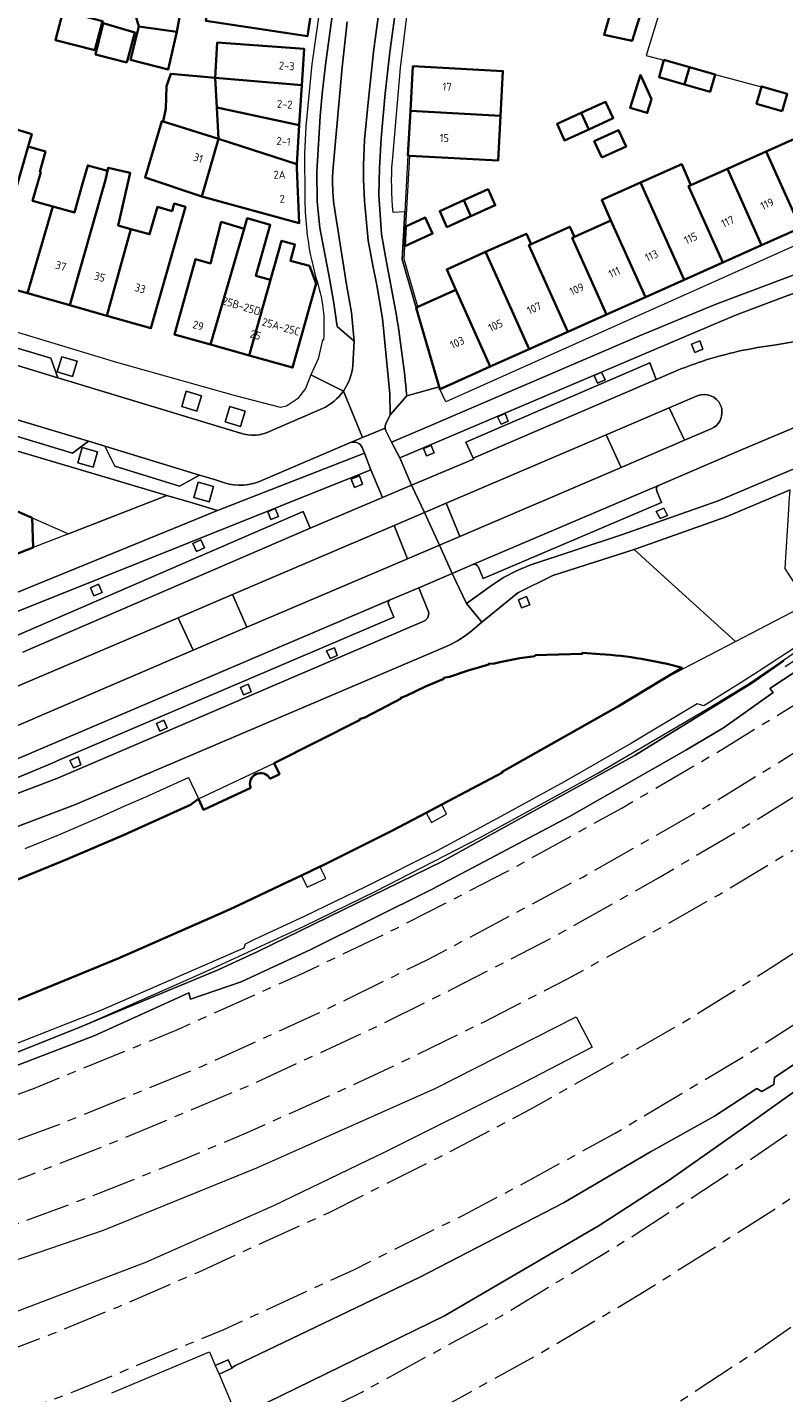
# Model space of a CAD drawing. Extents: x 151587 to 155483, y 462503 to 464608.
# Tile 153 of 236: x 154260 to 154346, y 462889 to 463044. Entities that reach past the tile are written whole.
import ezdxf
from ezdxf.enums import TextEntityAlignment as Align

# ---------------------------------------------------------------- set-up
doc = ezdxf.new("R2010")
doc.units = 0
doc.header["$LTSCALE"] = 0.5
doc.linetypes.add('AM-AS', pattern=[16, 10, -2, 2, -2])
for name, color, linetype, lineweight in [('B-RO-AM-AS_SPOOR-G', 251, 'AM-AS', 18), ('B-RO-GR-BEPLANTING_CULTUUR_BODEMBEDEKKER-GV', 251, 'CONTINUOUS', 18), ('B-RO-GR-GROENVOORZIENING-GV', 251, 'CONTINUOUS', 18), ('B-RO-IE-TERREINAFSCHEIDING_KUNSTMATIG_HEKWERK-G', 251, 'IE-TERREINAFSCHEIDING-KUNSTMATIG', 18), ('B-RO-IE-TERREINAFSCHEIDING_KUNSTMATIG_MUUR-G', 251, 'IE-TERREINAFSCHEIDING-KUNSTMATIG-DICHT', 18), ('B-RO-IE-TERREINAFSCHEIDING_KUNSTMATIG_MUUR-GV', 251, 'CONTINUOUS', 18), ('B-RO-OG-BEBOUWING-GV', 6, 'CONTINUOUS', 35), ('B-RO-OG-BEBOUWING-T18', 1, 'CONTINUOUS', 18), ('B-RO-OG-TERREIN_CULTUURSCHEIDING-GV', 251, 'CONTINUOUS', 18), ('B-RO-VH-VERHARDING_ASFALT-GV', 251, 'CONTINUOUS', 18), ('B-RO-VH-VERHARDING_BETON-GV', 251, 'CONTINUOUS', 18), ('B-RO-VH-VERHARDING_BETONSTRAATSTEEN-GV', 251, 'CONTINUOUS', 18), ('B-RO-VH-VERHARDING_GESLOTEN-GV', 251, 'CONTINUOUS', 18), ('B-RO-VH-VERHARDING_HALFVERHARDING-GV', 251, 'CONTINUOUS', 18), ('B-RO-VH-VERHARDING_STRAATBAKSTEEN-GV', 251, 'CONTINUOUS', 18), ('B-RO-VH-VERHARDING_TEGEL-GV', 251, 'CONTINUOUS', 18)]:
    doc.layers.add(name, color=color, linetype=linetype, lineweight=lineweight)
doc.styles.add('NLCS-ISO-M200-T18', font='NLCS-ISO.ttf', dxfattribs={"height": 0.36})
doc.linetypes.add('IE-TERREINAFSCHEIDING-KUNSTMATIG', pattern='A,4,[82,NLCS.SHX,S=0.75,R=90,X=0,Y=0],4,-2', length=10)
doc.linetypes.add('IE-TERREINAFSCHEIDING-KUNSTMATIG-DICHT', pattern='A,8,-1,[82,NLCS.SHX,S=0.75,R=90,X=0,Y=0],-1', length=10)

msp = doc.modelspace()

# ---------------------------------------------------------------- linework, layer by layer
at = {"layer": 'B-RO-AM-AS_SPOOR-G', "flags": 128}
for points in [[(153855.908, 462876.08), (153918.133, 462879.711), (153965.45, 462882.332), (153999.914, 462884.407), (154083.945, 462889.116), (154106.76, 462890.462), (154119.762, 462891.309), (154127.808, 462891.989), (154136.4, 462892.878), (154145.545, 462893.984), (154156.689, 462895.575), (154167.461, 462897.338), (154182.113, 462900.197), (154194.765, 462903.027), (154209.361, 462906.711), (154220.498, 462909.854), (154230.904, 462913.024), (154236.896, 462914.94), (154244.093, 462917.39), (154251.38, 462919.967), (154261.246, 462923.704), (154277.527, 462930.376), (154291.761, 462936.788), (154302.037, 462941.716), (154314.711, 462948.226), (154327.61, 462955.355), (154338.929, 462961.983), (154349.682, 462968.628), (154360.32, 462975.648), (154372.274, 462984.048), (154382.304, 462991.481), (154393.663, 463000.364), (154405.166, 463009.886), (154414.845, 463018.453), (154423.091, 463026.023), (154434.194, 463036.744), (154439.194, 463041.573)], [(153751.954, 462865.5), (153781.177, 462867.303), (153822.613, 462869.725), (153950.256, 462876.941), (153975.346, 462878.222), (153989.618, 462879.138), (154020.843, 462880.92), (154095.281, 462885.041), (154105.446, 462885.68), (154124.257, 462887.011), (154132.975, 462887.77), (154142.051, 462888.761), (154150.296, 462889.875), (154162.28, 462891.724), (154180.74, 462895.178), (154192.249, 462897.704), (154209.219, 462901.816), (154223.527, 462905.856), (154231.411, 462908.26), (154242.991, 462912.07), (154254.905, 462916.226), (154264.228, 462919.68), (154279.323, 462925.822), (154293.385, 462932.22), (154305.773, 462938.285), (154323.194, 462947.559), (154336.707, 462955.238), (154344.943, 462960.275), (154356.639, 462967.735), (154373.376, 462979.268), (154378.51, 462982.966), (154385.737, 462988.406), (154394.708, 462995.37), (154405.857, 463004.567), (154412.334, 463010.139), (154419.863, 463016.953), (154426.331, 463023.023), (154431.811, 463028.332), (154436.991, 463033.542), (154441.917, 463038.583)], [(153716.997, 462859.519), (153738.614, 462860.866), (153776.674, 462862.984), (153814.044, 462865.234), (153853.82, 462867.429), (154100.125, 462881.465), (154119.305, 462882.631), (154135.791, 462884.012), (154141.486, 462884.589), (154151.886, 462885.921), (154161.483, 462887.378), (154171.085, 462889.091), (154187.249, 462892.206), (154203.208, 462895.869), (154218.972, 462900.096), (154227.333, 462902.496), (154239.724, 462906.438), (154249.374, 462909.691), (154260.194, 462913.688), (154269.244, 462917.192), (154285.709, 462924.097), (154300.095, 462930.761), (154308.554, 462934.951), (154320.155, 462940.937), (154331.746, 462947.457), (154343.028, 462954.155), (154358.006, 462963.511), (154371.138, 462972.354), (154375.793, 462975.66), (154381.614, 462979.914), (154391.716, 462987.582), (154397.214, 462991.93), (154406.703, 462999.798), (154418.807, 463010.335), (154430.938, 463021.467), (154439.298, 463029.701), (154444.782, 463035.437)], [(153680.787, 462853.47), (153746.031, 462857.079), (153778.196, 462858.702), (153801.744, 462860.467), (153821.649, 462861.673), (154057.512, 462874.989), (154114.142, 462878.426), (154133.608, 462879.949), (154151.96, 462881.989), (154160.448, 462883.158), (154171.579, 462884.953), (154184.387, 462887.316), (154193.102, 462889.134), (154200.198, 462890.727), (154209.473, 462892.987), (154216.548, 462894.798), (154223.71, 462896.776), (154237.635, 462900.94), (154243.936, 462902.969), (154250.576, 462905.21), (154255.505, 462906.966), (154268.625, 462911.856), (154278.297, 462915.759), (154285.19, 462918.652), (154295.254, 462923.151), (154303.842, 462927.175), (154311.974, 462931.179), (154317.037, 462933.765), (154321.481, 462936.071), (154332.277, 462941.98), (154338.486, 462945.53), (154349.889, 462952.376), (154359.735, 462958.632), (154370.656, 462965.943), (154376.289, 462969.877), (154386.377, 462977.22), (154395.855, 462984.489), (154401.655, 462989.125), (154408.556, 462994.765), (154414.012, 462999.427), (154424.283, 463008.552), (154430.662, 463014.495), (154436.622, 463020.229), (154442.106, 463025.674), (154443.034, 463026.624), (154448.057, 463031.792)], [(154053.329, 462858.014), (154091.114, 462860.173), (154104.639, 462861.025), (154119.643, 462862.172), (154132.581, 462863.431), (154144.655, 462864.897), (154156.946, 462866.705), (154163.439, 462867.791), (154173.231, 462869.575), (154188.065, 462872.697), (154201.296, 462875.856), (154213.337, 462879.082), (154224.866, 462882.469), (154240.96, 462887.697), (154249.941, 462890.899), (154263.011, 462895.854), (154270.817, 462899.041), (154279.758, 462902.924), (154294.526, 462909.663), (154307.818, 462916.343), (154317.211, 462921.282), (154327.069, 462926.822), (154334.969, 462931.399), (154343.86, 462936.927), (154354.358, 462943.663), (154361.836, 462948.715), (154371.042, 462955.211), (154378.043, 462960.336), (154385.583, 462966.098), (154393.064, 462972.042), (154401.243, 462978.808), (154410.179, 462986.597), (154420.841, 462996.298), (154428.64, 463003.854), (154436.955, 463012.154), (154439.661, 463014.962), (154446.682, 463022.449), (154451.529, 463027.769)], [(154053.585, 462853.521), (154117.693, 462857.181), (154126.673, 462857.776), (154133.318, 462858.32), (154145.831, 462859.571), (154159.748, 462861.355), (154168.524, 462862.712), (154180.802, 462864.901), (154194.741, 462867.719), (154204.076, 462869.902), (154217.635, 462873.38), (154227.196, 462876.141), (154234.429, 462878.349), (154243.419, 462881.303), (154255.278, 462885.486), (154265.783, 462889.44), (154282.559, 462896.409), (154297.323, 462903.189), (154309.557, 462909.284), (154317.448, 462913.453), (154326.855, 462918.616), (154342.846, 462928.176), (154351.707, 462933.846), (154360.348, 462939.553), (154368.86, 462945.521), (154379.64, 462953.509), (154389.661, 462961.432), (154398.402, 462968.615), (154406.17, 462975.325), (154415.126, 462983.41), (154425.173, 462992.984), (154431.387, 462999.214), (154440.779, 463009.088), (154453.635, 463023.219)], [(154054.922, 462830.059), (154090.507, 462832.145), (154106.768, 462833.224), (154118.284, 462834.357), (154133.081, 462836.166), (154143.732, 462837.773), (154149.991, 462838.8), (154165.006, 462841.656), (154175.816, 462843.987), (154187.691, 462846.87), (154195.417, 462848.875), (154206.531, 462852.058), (154219.09, 462855.942), (154230.624, 462859.851), (154241.269, 462863.7), (154256.482, 462869.852), (154267.035, 462874.399), (154281.027, 462880.759), (154298.222, 462889.358), (154313.622, 462897.739), (154329.138, 462907.152), (154342.421, 462915.84), (154353.699, 462923.6), (154366.28, 462932.818), (154376.028, 462940.434), (154384.622, 462947.347), (154397.053, 462958.114), (154407.262, 462967.383), (154421.743, 462981.662), (154430.226, 462990.516), (154436.987, 462997.884), (154452.836, 463015.404), (154453.982, 463016.671)], [(154060.249, 462825.855), (154086.443, 462827.365), (154099.414, 462828.217), (154112.373, 462829.244), (154124.017, 462830.39), (154133.968, 462831.574), (154148.275, 462833.644), (154156.656, 462835.049), (154164.73, 462836.55), (154176.338, 462838.937), (154190.334, 462842.236), (154197.003, 462843.928), (154207.945, 462846.9), (154219.696, 462850.463), (154232.597, 462854.707), (154244.155, 462858.87), (154255.104, 462863.096), (154268.773, 462868.784), (154285.375, 462876.381), (154303.128, 462885.308), (154317.92, 462893.479), (154329.67, 462900.409), (154345.079, 462910.142), (154356.201, 462917.755), (154366.232, 462924.908), (154378.129, 462933.823), (154388.366, 462942.133), (154401.272, 462953.217), (154411.562, 462962.57), (154422.134, 462972.85), (154431.097, 462981.921), (154440.857, 462992.372), (154451.284, 463003.974), (154457.065, 463010.564), (154461.758, 463015.914)], [(154132.314, 462825.453), (154135.734, 462825.757), (154154.808, 462827.103), (154161.411, 462827.762), (154170.405, 462828.744), (154183.422, 462830.635), (154189.416, 462831.659), (154202.786, 462834.265), (154212.94, 462836.593), (154219.317, 462838.204), (154231.237, 462841.476), (154237.898, 462843.48), (154249.584, 462847.315), (154257.752, 462850.259), (154266.985, 462853.838), (154272.674, 462856.148), (154283.426, 462860.794), (154289.838, 462863.777), (154300.112, 462868.806), (154305.305, 462871.518), (154315.872, 462877.242), (154324.678, 462882.386), (154335.407, 462889.105), (154342.542, 462893.809), (154349.213, 462898.401), (154356.416, 462903.596), (154364.372, 462909.636), (154371.124, 462915.041), (154375.944, 462919.008), (154385.328, 462927.041), (154394.475, 462935.494), (154401.241, 462942.134), (154409.361, 462950.447), (154412, 462953.26), (154432.404, 462975.723)]]:
    msp.add_lwpolyline(points, dxfattribs=at)
at = {"layer": 'B-RO-GR-BEPLANTING_CULTUUR_BODEMBEDEKKER-GV', "flags": 128}
for points in [[(154332.948, 463000.594), (154325.831, 462997.55), (154327.54, 462993.852), (154334.693, 462996.923)], [(154285.252, 462975.792), (154283.604, 462979.492), (154277.473, 462976.878), (154279.177, 462973.192)]]:
    msp.add_lwpolyline(points, close=True, dxfattribs=at)
at = {"layer": 'B-RO-GR-GROENVOORZIENING-GV', "flags": 128}
for points in [[(154335.851, 463006.857), (154336.784, 463007.218), (154336.423, 463008.151), (154335.491, 463007.79)], [(154265.526, 463004.132), (154266.047, 463005.854), (154264.324, 463006.376), (154263.803, 463004.653)], [(154324.873, 463003.387), (154325.735, 463003.752), (154325.334, 463004.614), (154324.486, 463004.251)], [(154279.6, 463000.221), (154280.122, 463001.944), (154278.399, 463002.465), (154277.878, 463000.742)], [(154284.513, 462998.502), (154285.034, 463000.224), (154283.311, 463000.746), (154282.79, 462999.023)], [(154314.785, 462999.101), (154314.423, 462999.941), (154313.569, 462999.56), (154313.993, 462998.739)], [(154267.865, 462993.906), (154268.345, 462995.641), (154266.611, 462996.121), (154266.13, 462994.387)], [(154306.054, 462996.355), (154305.204, 462995.981), (154305.556, 462995.167), (154306.414, 462995.513)], [(154280.995, 462989.969), (154281.476, 462991.704), (154279.741, 462992.184), (154279.261, 462990.45)], [(154297.396, 462991.608), (154298.326, 462991.972), (154297.963, 462992.902), (154297.032, 462992.538)], [(154288.456, 462989.203), (154287.595, 462988.852), (154287.958, 462987.967), (154288.816, 462988.319)], [(154332.359, 462989.266), (154331.51, 462988.885), (154331.932, 462988.095), (154332.764, 462988.416)], [(154279.55, 462984.347), (154280.461, 462984.756), (154280.052, 462985.667), (154279.14, 462985.257)], [(154267.964, 462979.331), (154268.875, 462979.74), (154268.466, 462980.651), (154267.554, 462980.242)], [(154316.29, 462977.984), (154317.22, 462978.347), (154316.857, 462979.278), (154315.926, 462978.914)], [(154295.448, 462972.622), (154295.143, 462973.485), (154294.242, 462973.138), (154294.652, 462972.263)], [(154284.867, 462968.154), (154285.716, 462968.493), (154285.387, 462969.366), (154284.538, 462968.971)], [(154276.23, 462964.441), (154275.87, 462965.294), (154275.015, 462964.929), (154275.399, 462964.052)], [(154265.631, 462959.89), (154266.495, 462960.247), (154266.166, 462961.148), (154265.231, 462960.733)]]:
    msp.add_lwpolyline(points, close=True, dxfattribs=at)
for points in [[(154350.662, 462975.78), (154342.773, 462970.596), (154341.085, 462969.542), (154336.899, 462966.928), (154336.127, 462967.126), (154328.7, 462962.709), (154321.092, 462958.344), (154313.958, 462954.405), (154306.742, 462950.536), (154298.65, 462946.471), (154291.799, 462943.135), (154286.121, 462940.496), (154285.043, 462939.995), (154284.897, 462939.518), (154268.8, 462932.519), (154253.687, 462926.56)], [(154257.426, 462927.019), (154266.541, 462930.689), (154282.007, 462937.087), (154286.492, 462939.156), (154307.327, 462949.312), (154329.107, 462961.358), (154342.398, 462969.532), (154345.922, 462972.007)]]:
    msp.add_lwpolyline(points, dxfattribs=at)
at = {"layer": 'B-RO-IE-TERREINAFSCHEIDING_KUNSTMATIG_HEKWERK-G', "flags": 128}
for points in [[(154366.675, 463086.486), (154348.244, 463091.597), (154343.281, 463078.857), (154341.725, 463074.835), (154339.215, 463067.713), (154336.78, 463060.581), (154334.347, 463053.436), (154330.367, 463040.422), (154332.376, 463039.901)], [(154338.152, 463038.279), (154343.39, 463036.886)]]:
    msp.add_lwpolyline(points, dxfattribs=at)
at = {"layer": 'B-RO-IE-TERREINAFSCHEIDING_KUNSTMATIG_MUUR-G', "flags": 128}
for points in [[(153988.952, 462888.05), (154056.739, 462892.169), (154056.742, 462892.439), (154065.949, 462892.973), (154065.978, 462892.65), (154108.103, 462895.031), (154108.082, 462895.387), (154117.604, 462896.052), (154117.69, 462895.781), (154135.031, 462897.294), (154144.97, 462898.639), (154160.758, 462901.132), (154160.971, 462900.787), (154175.794, 462903.565), (154201.339, 462909.272), (154205.918, 462910.568), (154205.951, 462910.788), (154216.431, 462913.608), (154229.519, 462917.549), (154235.151, 462919.457), (154235.246, 462919.166), (154237.665, 462919.866), (154245.89, 462922.69), (154257.426, 462927.019), (154266.541, 462930.689), (154280.941, 462937.042), (154291.706, 462942.025), (154299.801, 462945.976), (154311.598, 462952.046), (154324.896, 462959.287), (154337.288, 462966.577), (154341.993, 462969.453), (154350.869, 462975.482), (154360.054, 462981.44), (154360.366, 462980.766), (154346.087, 462971.317)], [(154278.671, 462934.475), (154278.864, 462933.749), (154284.597, 462935.729), (154292.484, 462939.386), (154306.187, 462946.2), (154321.691, 462954.39), (154334.86, 462961.903), (154339.114, 462964.446), (154344.708, 462968.44)]]:
    msp.add_lwpolyline(points, dxfattribs=at)
at = {"layer": 'B-RO-IE-TERREINAFSCHEIDING_KUNSTMATIG_MUUR-GV', "flags": 128}
msp.add_lwpolyline([(154303.21, 463021.102), (154303.659, 463029.091), (154303.449, 463029.102), (154303.093, 463022.758), (154302.789, 463017.356), (154304.381, 463011.913), (154304.574, 463012), (154303.001, 463017.38), (154303.085, 463018.881)], close=True, dxfattribs=at)
at = {"layer": 'B-RO-OG-BEBOUWING-GV', "flags": 128}
for points in [[(154281.534, 463051.185), (154280.616, 463044.322), (154292.109, 463042.618), (154293.145, 463049.603), (154292.698, 463049.669)], [(154277.319, 463043.082), (154277.784, 463045.575), (154272.149, 463046.626), (154273.041, 463043.68)], [(154326.807, 463046.85), (154326.747, 463046.761), (154325.611, 463042.734), (154328.8, 463042.085), (154330.006, 463045.917)], [(154264.493, 463045.459), (154263.608, 463042.141), (154268.067, 463041.005), (154268.933, 463044.302)], [(154271.662, 463039.626), (154272.581, 463043.031), (154269.014, 463044.059), (154268.148, 463040.546)], [(154277.319, 463043.082), (154273.041, 463043.68), (154272.094, 463039.923), (154276.364, 463038.842)], [(154291.451, 463037.075), (154291.707, 463041.187), (154281.885, 463041.882), (154281.669, 463037.898)], [(154335.265, 463039.094), (154332.378, 463039.91), (154331.825, 463037.952), (154334.712, 463037.137)], [(154282.02, 463030.986), (154281.839, 463034.556), (154281.669, 463037.898), (154276.641, 463038.346), (154276.148, 463036.957), (154276.074, 463034.411), (154275.778, 463032.956), (154281.307, 463031.234)], [(154303.721, 463034.154), (154313.916, 463033.606), (154314.187, 463038.659), (154303.992, 463039.207)], [(154330.97, 463035.474), (154329.742, 463038.216), (154328.545, 463034.519), (154330.498, 463033.924)], [(154334.712, 463037.137), (154337.599, 463036.321), (154338.152, 463038.279), (154335.265, 463039.094)], [(154281.669, 463037.898), (154281.839, 463034.556), (154291.169, 463032.546), (154291.451, 463037.075)], [(154345.731, 463034.139), (154346.286, 463036.102), (154343.399, 463036.918), (154343.39, 463036.886), (154342.844, 463034.955)], [(154323.88, 463032.071), (154326.626, 463033.315), (154325.787, 463035.176), (154323.037, 463033.931)], [(154281.839, 463034.556), (154282.02, 463030.986), (154290.894, 463028.121), (154291.169, 463032.546)], [(154303.449, 463029.102), (154303.659, 463029.091), (154313.644, 463028.554), (154313.916, 463033.606), (154303.721, 463034.154)], [(154323.037, 463033.931), (154320.294, 463032.689), (154321.133, 463030.827), (154323.88, 463032.071)], [(154260.517, 463030.139), (154260.929, 463031.527), (154258.493, 463032.273), (154257.371, 463028.46), (154254.61, 463029.243), (154250.925, 463016.242), (154256.099, 463014.775)], [(154280.161, 463024.488), (154282.02, 463030.986), (154281.307, 463031.234), (154275.778, 463032.956), (154275.649, 463032.996), (154273.742, 463026.613)], [(154343.939, 463029.571), (154347.801, 463020.942), (154349.726, 463021.803), (154350.963, 463026.535), (154352.789, 463033.515)], [(154280.161, 463024.488), (154280.4, 463024.409), (154291.15, 463021.453), (154290.87, 463027.734), (154290.894, 463028.121), (154282.02, 463030.986)], [(154325.365, 463028.877), (154328.106, 463030.149), (154327.248, 463031.994), (154324.507, 463030.721)], [(154260.442, 463013.544), (154263.313, 463023.353), (154261.021, 463024.003), (154261.94, 463027.247), (154261.858, 463027.27), (154262.484, 463029.562), (154260.517, 463030.139), (154256.099, 463014.775)], [(154343.419, 463018.98), (154347.801, 463020.942), (154343.939, 463029.571), (154339.554, 463027.618)], [(154263.313, 463023.353), (154260.442, 463013.544), (154265.229, 463012.187), (154269.267, 463026.376), (154269.498, 463027.374), (154267.258, 463027.988), (154266.638, 463025.801), (154265.748, 463022.663)], [(154269.498, 463027.374), (154269.267, 463026.376), (154265.229, 463012.187), (154269.426, 463010.998), (154272.136, 463020.804), (154270.694, 463021.213), (154272.069, 463027.151), (154269.58, 463027.727)], [(154329.737, 463026.052), (154334.658, 463015.059), (154339.038, 463017.02), (154335.17, 463025.664), (154335.427, 463025.778), (154334.381, 463028.124)], [(154335.427, 463025.778), (154335.17, 463025.664), (154339.038, 463017.02), (154343.419, 463018.98), (154339.554, 463027.618)], [(154326.388, 463021.751), (154330.275, 463013.097), (154334.658, 463015.059), (154329.737, 463026.052), (154325.345, 463024.092)], [(154309.752, 463024.058), (154310.559, 463022.245), (154313.316, 463023.486), (154312.5, 463025.3)], [(154269.426, 463010.998), (154274.396, 463009.589), (154278.29, 463023.327), (154277.036, 463023.682), (154276.797, 463022.837), (154275.129, 463023.31), (154274.249, 463020.205), (154272.136, 463020.804)], [(154309.752, 463024.058), (154307.032, 463022.829), (154307.845, 463021.024), (154310.559, 463022.245)], [(154281.123, 463007.745), (154284.94, 463020.812), (154282.353, 463021.607), (154281.118, 463016.911), (154279.429, 463017.385), (154277.045, 463008.889)], [(154287.919, 463015.063), (154286.273, 463015.525), (154287.888, 463021.282), (154285.277, 463022.015), (154284.94, 463020.812), (154281.123, 463007.745), (154285.401, 463006.544), (154285.492, 463006.519)], [(154303.21, 463021.102), (154303.085, 463018.881), (154306.222, 463020.293), (154305.41, 463022.097)], [(154325.895, 463011.137), (154330.275, 463013.097), (154326.388, 463021.751), (154322.253, 463019.908), (154322.017, 463019.803)], [(154321.514, 463009.176), (154317.121, 463018.991), (154317.36, 463019.097), (154316.833, 463020.275), (154312.223, 463018.212), (154313.254, 463015.898), (154317.133, 463007.215)], [(154317.36, 463019.097), (154317.121, 463018.991), (154321.514, 463009.176), (154325.895, 463011.137), (154322.017, 463019.803), (154322.253, 463019.908), (154321.741, 463021.057)], [(154285.492, 463006.519), (154290.417, 463005.137), (154291.468, 463008.883), (154292.524, 463012.646), (154293.089, 463014.658), (154292.332, 463016.631), (154290.157, 463017.205), (154290.678, 463019.063), (154289.161, 463019.488), (154287.919, 463015.063)], [(154308.869, 463013.929), (154312.751, 463005.254), (154317.133, 463007.215), (154313.254, 463015.898), (154312.223, 463018.212), (154307.832, 463016.247)], [(154312.751, 463005.254), (154308.869, 463013.929), (154304.574, 463012), (154304.381, 463011.913), (154306.981, 463002.958), (154307.055, 463002.704), (154308.249, 463003.239)], [(154231.378, 462999.877), (154231.513, 462973.825), (154231.516, 462973.304), (154239.484, 462976.406), (154239.476, 462978.024), (154245.986, 462979.26), (154245.988, 462978.939), (154261.084, 462984.817), (154260.97, 462988.145), (154231.372, 463000.952)]]:
    msp.add_lwpolyline(points, close=True, dxfattribs=at)
at = {"layer": 'B-RO-OG-BEBOUWING-GV'}
for points in [[(154317.822, 462972.524, 0.0318721), (154313.245, 462971.718)], [(154334.436, 462971.222, 0.0512507), (154325.17, 462972.757)], [(154287.848, 462958.679, 0.9537891), (154285.678, 462957.653)]]:
    msp.add_lwpolyline(points, format="xyb", dxfattribs=at)
at = {"layer": 'B-RO-OG-BEBOUWING-GV', "flags": 128}
for points in [[(154325.17, 462972.757), (154323.171, 462972.915), (154323.16, 462972.809), (154317.825, 462972.623), (154317.822, 462972.524)], [(154259.304, 462933.683), (154270.776, 462938.381), (154282.939, 462943.73), (154284.345, 462944.396), (154289.788, 462946.975), (154291.41, 462947.744), (154293.518, 462948.743), (154293.928, 462948.937), (154301.714, 462952.826), (154305.503, 462954.826), (154307.281, 462955.764), (154314.124, 462959.375), (154314.076, 462959.462), (154327.228, 462966.896), (154332.089, 462969.813), (154334.436, 462971.222)], [(154313.245, 462971.718), (154312.578, 462971.666), (154312.582, 462971.569), (154310.233, 462970.92), (154308.132, 462970.206), (154307.474, 462970.063), (154307.495, 462969.966), (154305.446, 462969.108), (154303.261, 462968.054), (154302.63, 462967.832), (154302.663, 462967.744), (154298.587, 462965.603), (154297.958, 462965.391), (154297.981, 462965.295), (154288.313, 462960.426), (154288.913, 462959.185), (154287.848, 462958.679)], [(154285.678, 462957.653), (154280.358, 462955.148), (154279.789, 462956.386), (154278.875, 462955.745), (154277.775, 462955.251), (154271.37, 462952.349), (154264.929, 462949.57), (154258.42, 462946.911), (154251.899, 462944.321), (154245.334, 462941.83), (154238.733, 462939.426), (154232.103, 462937.143), (154225.938, 462935.091), (154225.882, 462935.291), (154219.844, 462933.383), (154219.851, 462933.303), (154218.728, 462932.965)]]:
    msp.add_lwpolyline(points, dxfattribs=at)
at = {"layer": 'B-RO-OG-TERREIN_CULTUURSCHEIDING-GV', "flags": 128}
for points in [[(154336.133, 463001.957), (154332.948, 463000.594), (154334.693, 462996.923)], [(154338.928, 463000.285), (154338.923, 463000.326)], [(154334.693, 462996.923), (154337.78, 462998.248)], [(154257.843, 462964.063), (154279.177, 462973.192), (154277.473, 462976.878), (154257.473, 462968.351)]]:
    msp.add_lwpolyline(points, dxfattribs=at)
at = {"layer": 'B-RO-OG-TERREIN_CULTUURSCHEIDING-GV'}
for points in [[(154338.763, 463000.905, 0.4068441), (154336.133, 463001.957)], [(154337.78, 462998.248, 0.3161635), (154338.928, 463000.285)], [(154338.923, 463000.326, 0.0763662), (154338.763, 463000.905)]]:
    msp.add_lwpolyline(points, format="xyb", dxfattribs=at)
at = {"layer": 'B-RO-OG-TERREIN_CULTUURSCHEIDING-GV', "flags": 128}
for points in [[(154327.54, 462993.852), (154325.831, 462997.55), (154307.753, 462989.827), (154309.296, 462986.041)], [(154283.604, 462979.492), (154285.252, 462975.792), (154303.401, 462983.52), (154301.881, 462987.306)]]:
    msp.add_lwpolyline(points, close=True, dxfattribs=at)
at = {"layer": 'B-RO-VH-VERHARDING_ASFALT-GV', "flags": 128}
for points in [[(154387.322, 463023.354), (154386.818, 463022.978), (154384.002, 463021.402), (154381.365, 463019.893), (154376.663, 463017.56), (154373.262, 463015.973), (154370.048, 463014.59), (154368.681, 463014.045), (154368.336, 463013.912), (154366.88, 463013.35), (154366.032, 463013.031), (154364.373, 463012.406), (154363.923, 463012.237), (154359.767, 463010.881), (154353.348, 463009.207), (154353.003, 463009.143), (154350.025, 463008.587), (154345.077, 463007.712)], [(154363.255, 463018.996), (154359.789, 463018.746), (154357.607, 463018.572), (154354.318, 463018.021), (154351.1, 463017.141), (154338.176, 463012.261), (154329.622, 463008.748), (154305.322, 462998.285), (154301.602, 462996.702), (154302.517, 462994.937), (154338.942, 463010.44), (154340.572, 463011.125), (154345.948, 463013.133), (154351.355, 463015.059), (154353.94, 463015.803), (154356.58, 463016.319), (154359.254, 463016.601), (154362.909, 463016.959), (154367.397, 463017.52), (154371.972, 463018.421), (154376.66, 463019.552), (154380.813, 463020.891)], [(154337.78, 462998.248), (154334.693, 462996.923), (154327.54, 462993.852), (154309.296, 462986.041), (154307.015, 462985.066), (154308.446, 462981.886), (154310.767, 462982.887), (154331.749, 462991.83), (154340.958, 462995.758), (154346.943, 462998.31), (154363.666, 463005.057), (154369.515, 463007.33)], [(154333.67, 463004.728), (154331.492, 463003.783), (154310.798, 462994.898), (154310.837, 462994.806), (154303.862, 462991.848), (154305.317, 462988.781), (154307.753, 462989.827), (154325.831, 462997.55), (154332.948, 463000.594), (154336.133, 463001.957)], [(154338.923, 463000.326), (154338.928, 463000.285)], [(154300.884, 462998.305), (154298.32, 462997.23)], [(154298.32, 462997.23), (154296.966, 462996.662)], [(154298.255, 462996.119), (154298.535, 462995.462), (154299.256, 462993.583), (154300.563, 462990.463), (154303.862, 462991.848), (154302.517, 462994.937), (154301.602, 462996.702), (154300.964, 462998.009)], [(154258.261, 462977.146), (154299.256, 462993.583), (154298.535, 462995.462), (154281.929, 462989.002), (154257.519, 462979.003)], [(154353.303, 462996.334), (154338.487, 462990.079), (154327.585, 462986.252), (154317.225, 462982.826), (154315.709, 462982.19), (154314.26, 462981.417), (154312.892, 462980.51), (154310.066, 462978.474), (154311.812, 462976.359), (154315.852, 462979.701), (154319.825, 462981.635), (154329.016, 462984.572), (154339.407, 462988.288), (154346.625, 462991.31)], [(154257.473, 462968.351), (154277.473, 462976.878), (154283.604, 462979.492), (154301.881, 462987.306), (154305.317, 462988.781), (154303.862, 462991.848), (154300.563, 462990.463), (154292.414, 462986.996), (154259.93, 462972.967)], [(154142.658, 462939.842), (154140.726, 462939.868), (154136.27, 462940.016), (154134.251, 462936.511), (154142.394, 462936.31), (154146.562, 462936.315), (154157.771, 462936.817), (154173.071, 462938.344), (154184.745, 462939.986), (154198.198, 462942.368), (154211.394, 462945.243), (154234.127, 462951.621), (154258.865, 462960.737), (154301.423, 462978.894), (154304.665, 462980.257), (154308.446, 462981.886), (154307.015, 462985.066), (154303.401, 462983.52), (154285.252, 462975.792), (154279.177, 462973.192)], [(154131.602, 462928.639), (154147.522, 462928.23), (154149.251, 462928.288), (154150.985, 462928.306), (154156.46, 462928.635), (154170.309, 462930.002), (154184.66, 462932.052), (154198.794, 462934.65), (154212.491, 462937.719), (154236.94, 462944.79), (154265.869, 462955.781), (154307.776, 462973.63), (154308.247, 462973.848), (154309.047, 462974.279), (154309.807, 462974.768), (154310.536, 462975.31), (154311.812, 462976.359), (154310.066, 462978.474), (154308.446, 462981.886), (154304.665, 462980.257), (154305.705, 462977.729)], [(154305.242, 462976.478), (154263.776, 462958.701), (154247.026, 462952.38)], [(154279.177, 462973.192), (154257.843, 462964.063)]]:
    msp.add_lwpolyline(points, dxfattribs=at)
at = {"layer": 'B-RO-VH-VERHARDING_ASFALT-GV'}
for points in [[(154345.077, 463007.712, 0.0501928), (154336.646, 463005.835)], [(154336.646, 463005.835, 0.0184308), (154333.67, 463004.728)], [(154336.133, 463001.957, -0.4068441), (154338.763, 463000.905)], [(154338.928, 463000.285, -0.3161635), (154337.78, 462998.248)], [(154338.763, 463000.905, -0.0763662), (154338.923, 463000.326)], [(154300.964, 462998.009, -0.0743703), (154300.884, 462998.305)], [(154296.966, 462996.662, -0.400867), (154298.255, 462996.119)], [(154305.705, 462977.729, -0.4212513), (154305.242, 462976.478)]]:
    msp.add_lwpolyline(points, format="xyb", dxfattribs=at)
at = {"layer": 'B-RO-VH-VERHARDING_ASFALT-GV', "flags": 128}
msp.add_lwpolyline([(154307.015, 462985.066), (154305.317, 462988.781), (154301.881, 462987.306), (154303.401, 462983.52)], close=True, dxfattribs=at)
at = {"layer": 'B-RO-VH-VERHARDING_BETON-GV', "flags": 128}
for points in [[(154305.503, 462954.826), (154305.53, 462954.776), (154305.733, 462954.4), (154306.093, 462953.733), (154307.82, 462954.675), (154307.281, 462955.764)], [(154293.724, 462948.319), (154293.518, 462948.743), (154291.41, 462947.744), (154292.048, 462946.415), (154294.162, 462947.417)]]:
    msp.add_lwpolyline(points, close=True, dxfattribs=at)
at = {"layer": 'B-RO-VH-VERHARDING_BETONSTRAATSTEEN-GV', "flags": 128}
for points in [[(154295.862, 463052.136), (154294.138, 463039.379), (154293.76, 463036.101), (154293.522, 463033.568), (154293.15, 463027.255), (154293.189, 463023.923), (154293.492, 463020.951), (154294.634, 463015.01), (154295.062, 463012.409), (154295.435, 463009.8), (154297.378, 463008.13), (154297.058, 463011.356), (154296.516, 463014.552), (154295.065, 463023.648), (154295.025, 463023.995), (154294.945, 463025.043), (154294.918, 463026.097), (154294.927, 463026.626), (154294.963, 463027.328), (154295.043, 463028.199), (154296.016, 463039.101), (154296.58, 463044.226)], [(154300.941, 462998.779), (154301.44, 462999.798), (154301.404, 463002.193), (154300.58, 463010.706), (154299.936, 463014.448), (154299.483, 463016.688), (154298.954, 463019.497), (154298.545, 463023.986), (154298.425, 463026.395), (154298.407, 463028.004), (154298.554, 463030.888), (154298.949, 463035.119), (154299.567, 463040.839), (154300.932, 463051.244)], [(154300.932, 463051.244), (154299.567, 463040.839), (154298.949, 463035.119), (154298.554, 463030.888), (154298.407, 463028.004), (154298.425, 463026.395), (154298.545, 463023.986), (154298.954, 463019.497), (154299.483, 463016.688), (154299.936, 463014.448), (154300.58, 463010.706), (154301.404, 463002.193), (154301.44, 462999.798), (154303.32, 463001.965)], [(154302.149, 463011.044), (154300.943, 463017.467), (154300.464, 463020.229), (154300.174, 463024.66), (154300.227, 463027.696), (154300.425, 463031.091), (154300.872, 463036.125), (154301.412, 463040.803), (154302.67, 463050.222)], [(154296.58, 463044.226), (154296.016, 463039.101), (154295.043, 463028.199), (154294.963, 463027.328), (154294.927, 463026.626), (154294.918, 463026.097), (154294.945, 463025.043), (154295.025, 463023.995), (154295.065, 463023.648), (154296.516, 463014.552), (154297.058, 463011.356), (154297.378, 463008.13)], [(154305.322, 462998.285), (154329.622, 463008.748), (154338.176, 463012.261), (154351.1, 463017.141), (154354.318, 463018.021), (154357.607, 463018.572), (154359.789, 463018.746), (154359.705, 463021.914), (154359.196, 463021.923), (154357.353, 463025.321), (154353.482, 463023.585), (154351.584, 463022.734), (154351.094, 463020.662), (154307.71, 463001.284), (154307.055, 463002.704), (154306.981, 463002.958), (154303.32, 463001.965), (154301.44, 462999.798), (154300.941, 462998.779)], [(154353.003, 463009.143), (154351.355, 463015.059), (154345.948, 463013.133), (154340.572, 463011.125), (154338.942, 463010.44), (154302.517, 462994.937), (154303.862, 462991.848), (154310.837, 462994.806), (154310.798, 462994.898), (154309.982, 462996.733), (154330.785, 463005.686), (154331.492, 463003.783), (154333.67, 463004.728)], [(154345.077, 463007.712), (154350.025, 463008.587), (154353.003, 463009.143)], [(154297.378, 463008.13), (154297.231, 463005.389)], [(154369.515, 463007.33), (154363.666, 463005.057), (154346.943, 462998.31), (154340.958, 462995.758), (154331.749, 462991.83)], [(154296.149, 463002.496), (154298.32, 462997.23), (154300.884, 462998.305)], [(154300.964, 462998.009), (154301.602, 462996.702), (154305.322, 462998.285)], [(154310.767, 462982.887), (154308.446, 462981.886), (154310.066, 462978.474), (154312.892, 462980.51), (154314.26, 462981.417), (154315.709, 462982.19), (154317.225, 462982.826), (154327.585, 462986.252), (154338.487, 462990.079), (154353.303, 462996.334)], [(154259.188, 462974.824), (154291.596, 462988.886), (154292.414, 462986.996), (154300.563, 462990.463), (154299.256, 462993.583), (154258.261, 462977.146)], [(154331.749, 462991.83), (154310.767, 462982.887)], [(154331.563, 462991.164), (154332.093, 462989.892), (154311.937, 462981.316), (154311.366, 462982.648)], [(154311.366, 462982.648), (154311.937, 462981.316), (154332.093, 462989.892), (154331.563, 462991.164)], [(154259.93, 462972.967), (154292.414, 462986.996), (154291.596, 462988.886), (154259.188, 462974.824)], [(154334.436, 462971.222), (154332.089, 462969.813), (154334.677, 462971.161), (154340.469, 462974.177), (154332.438, 462981.466), (154329.016, 462984.572), (154319.825, 462981.635), (154315.852, 462979.701), (154311.812, 462976.359), (154310.536, 462975.31), (154309.807, 462974.768), (154309.047, 462974.279), (154308.247, 462973.848), (154307.776, 462973.63), (154265.869, 462955.781), (154236.94, 462944.79)], [(154305.705, 462977.729), (154304.665, 462980.257), (154301.423, 462978.894)], [(154301.423, 462978.894), (154258.865, 462960.737), (154234.127, 462951.621), (154211.394, 462945.243), (154198.198, 462942.368), (154184.745, 462939.986), (154173.071, 462938.344), (154157.771, 462936.817), (154146.562, 462936.315), (154142.394, 462936.31)], [(154264.124, 462960.835), (154301.848, 462976.927), (154301.252, 462978.423)], [(154301.252, 462978.423), (154301.848, 462976.927), (154264.124, 462960.835)], [(154234.914, 462949.716), (154235.594, 462948.061), (154246.113, 462952.035), (154247.026, 462952.38), (154263.776, 462958.701), (154305.242, 462976.478)], [(154317.822, 462972.524), (154317.825, 462972.623), (154323.16, 462972.809), (154323.171, 462972.915), (154325.17, 462972.757)], [(154279.688, 462956.601), (154279.72, 462956.534), (154279.789, 462956.386), (154288.313, 462960.426), (154297.981, 462965.295), (154297.958, 462965.391), (154298.587, 462965.603), (154302.663, 462967.744), (154302.63, 462967.832), (154303.261, 462968.054), (154305.446, 462969.108), (154307.495, 462969.966), (154307.474, 462970.063), (154308.132, 462970.206), (154310.233, 462970.92), (154312.582, 462971.569), (154312.578, 462971.666), (154313.245, 462971.718)], [(154260.204, 462950.774), (154263.803, 462952.266), (154268.611, 462954.323), (154271.392, 462955.557), (154273.478, 462956.483), (154274.973, 462957.163), (154278.643, 462958.83), (154278.644, 462958.828), (154279.688, 462956.601)]]:
    msp.add_lwpolyline(points, dxfattribs=at)
at = {"layer": 'B-RO-VH-VERHARDING_BETONSTRAATSTEEN-GV'}
for points in [[(154303.32, 463001.965, 0.014647), (154302.149, 463011.044)], [(154336.646, 463005.835, -0.0501928), (154345.077, 463007.712)], [(154333.67, 463004.728, -0.0184308), (154336.646, 463005.835)], [(154297.231, 463005.389, -0.1285715), (154296.149, 463002.496)], [(154300.884, 462998.305, -0.1200399), (154300.941, 462998.779)], [(154300.941, 462998.779, 0.1200399), (154300.884, 462998.305)], [(154300.884, 462998.305, 0.0743703), (154300.964, 462998.009)], [(154331.749, 462991.83, 0.3571753), (154331.563, 462991.164)], [(154331.563, 462991.164, -0.3571753), (154331.749, 462991.83)], [(154311.366, 462982.648, 0.3751813), (154310.767, 462982.887)], [(154310.767, 462982.887, -0.3751813), (154311.366, 462982.648)], [(154301.252, 462978.423, -0.4052861), (154301.423, 462978.894)], [(154301.423, 462978.894, 0.4052861), (154301.252, 462978.423)], [(154305.242, 462976.478, 0.4212513), (154305.705, 462977.729)], [(154313.245, 462971.718, -0.0318721), (154317.822, 462972.524)], [(154325.17, 462972.757, -0.0512507), (154334.436, 462971.222)], [(154234.914, 462949.716, 0.0222065), (154264.124, 462960.835)], [(154264.124, 462960.835, -0.0222065), (154234.914, 462949.716)]]:
    msp.add_lwpolyline(points, format="xyb", dxfattribs=at)
at = {"layer": 'B-RO-VH-VERHARDING_BETONSTRAATSTEEN-GV', "flags": 128}
for points in [[(154263.874, 463003.996), (154263.074, 463006.219), (154252.353, 463009.396), (154250.166, 463008.15)], [(154335.851, 463006.857), (154335.491, 463007.79), (154336.423, 463008.151), (154336.784, 463007.218)], [(154222.099, 463003.926), (154221.819, 463002.961), (154231.318, 462999.896), (154231.378, 462999.877), (154231.372, 463000.952), (154260.97, 462988.145), (154265.072, 462986.37), (154276.195, 462990.693), (154270.139, 462992.478), (154246.477, 462999.507), (154244.849, 463000), (154242.369, 463000.716), (154225.705, 463005.531), (154222.811, 463006.373)], [(154331.492, 463003.783), (154330.785, 463005.686), (154309.982, 462996.733), (154310.798, 462994.898)], [(154324.873, 463003.387), (154324.486, 463004.251), (154325.334, 463004.614), (154325.735, 463003.752)], [(154267.354, 462996.829), (154256.777, 463000), (154250.695, 463001.742), (154251.434, 462999.721), (154265.54, 462995.464)], [(154314.785, 462999.101), (154313.993, 462998.739), (154313.569, 462999.56), (154314.423, 462999.941)], [(154269.196, 462996.262), (154270.327, 462994.02), (154277.643, 462991.727), (154279.877, 462992.987)], [(154306.054, 462996.355), (154306.414, 462995.513), (154305.556, 462995.167), (154305.204, 462995.981)], [(154297.396, 462991.608), (154297.032, 462992.538), (154297.963, 462992.902), (154298.326, 462991.972)], [(154346.625, 462991.31), (154339.407, 462988.288), (154329.016, 462984.572), (154332.438, 462981.466), (154340.469, 462974.177), (154348.625, 462978.443), (154346.084, 462982.42), (154346.46, 462988.521), (154346.579, 462990.452)], [(154288.456, 462989.203), (154288.816, 462988.319), (154287.958, 462987.967), (154287.595, 462988.852)], [(154305.317, 462988.781), (154307.015, 462985.066), (154309.296, 462986.041), (154307.753, 462989.827)], [(154332.359, 462989.266), (154332.764, 462988.416), (154331.932, 462988.095), (154331.51, 462988.885)], [(154279.55, 462984.347), (154279.14, 462985.257), (154280.052, 462985.667), (154280.461, 462984.756)], [(154267.964, 462979.331), (154267.554, 462980.242), (154268.466, 462980.651), (154268.875, 462979.74)], [(154316.29, 462977.984), (154315.926, 462978.914), (154316.857, 462979.278), (154317.22, 462978.347)], [(154295.448, 462972.622), (154294.652, 462972.263), (154294.242, 462973.138), (154295.143, 462973.485)], [(154284.867, 462968.154), (154284.538, 462968.971), (154285.387, 462969.366), (154285.716, 462968.493)], [(154276.23, 462964.441), (154275.399, 462964.052), (154275.015, 462964.929), (154275.87, 462965.294)], [(154265.631, 462959.89), (154265.231, 462960.733), (154266.166, 462961.148), (154266.495, 462960.247)]]:
    msp.add_lwpolyline(points, close=True, dxfattribs=at)
at = {"layer": 'B-RO-VH-VERHARDING_GESLOTEN-GV', "flags": 128}
for points in [[(154345.922, 462972.007), (154342.398, 462969.532), (154329.107, 462961.358), (154307.327, 462949.312), (154286.492, 462939.156), (154282.007, 462937.087), (154266.541, 462930.689), (154257.426, 462927.019)], [(154247.459, 462921.731), (154268.051, 462929.661), (154278.671, 462934.475), (154278.864, 462933.749), (154284.597, 462935.729), (154292.484, 462939.386), (154306.187, 462946.2), (154321.691, 462954.39), (154334.86, 462961.903), (154339.114, 462964.446), (154344.708, 462968.44), (154344.358, 462968.868), (154347.421, 462970.895)]]:
    msp.add_lwpolyline(points, dxfattribs=at)
msp.add_lwpolyline([(154283.541, 462892.113), (154283.144, 462893.01), (154281.662, 462892.376), (154282.093, 462891.361), (154283.572, 462892.042)], close=True, dxfattribs=at)
at = {"layer": 'B-RO-VH-VERHARDING_HALFVERHARDING-GV', "flags": 128}
for points in [[(154347.421, 462970.895), (154344.358, 462968.868), (154344.708, 462968.44), (154339.114, 462964.446), (154334.86, 462961.903), (154321.691, 462954.39), (154306.187, 462946.2), (154292.484, 462939.386), (154284.597, 462935.729), (154278.864, 462933.749), (154278.671, 462934.475), (154268.051, 462929.661), (154247.459, 462921.731)], [(154269.967, 462889.266), (154281.013, 462893.901), (154281.662, 462892.376), (154283.144, 462893.01), (154283.541, 462892.113), (154283.973, 462892.353), (154304.803, 462902.339), (154321.024, 462910.759), (154330.868, 462916.524), (154338.081, 462920.522), (154342.875, 462923.665), (154343.457, 462923.321), (154344.801, 462924.114), (154344.867, 462924.905), (154366.361, 462939.312)], [(154197.231, 462886.472), (154220.789, 462892.156), (154233.944, 462895.897), (154246.3, 462899.909), (154269.042, 462907.653), (154286.37, 462914.69), (154306.606, 462923.715), (154322.448, 462931.78), (154324.273, 462928.34), (154315.626, 462923.841), (154300.91, 462916.524), (154288.266, 462910.415), (154273.8, 462903.996), (154259.064, 462898.37), (154242.088, 462892.376), (154221.896, 462886.216)], [(154350.567, 462925.778), (154342.002, 462919.654), (154332.861, 462913.218), (154325.064, 462908.196), (154307.561, 462897.973), (154284.155, 462886.51)]]:
    msp.add_lwpolyline(points, dxfattribs=at)
msp.add_lwpolyline([(154283.572, 462892.042), (154282.093, 462891.361), (154284.155, 462886.51), (154307.561, 462897.973), (154325.064, 462908.196), (154332.861, 462913.218), (154342.002, 462919.654), (154350.567, 462925.778), (154373.159, 462942.471), (154372.256, 462943.711), (154370.598, 462942.377), (154366.361, 462939.312), (154344.867, 462924.905), (154344.801, 462924.114), (154343.457, 462923.321), (154342.875, 462923.665), (154338.081, 462920.522), (154330.868, 462916.524), (154321.024, 462910.759), (154304.803, 462902.339), (154283.973, 462892.353), (154283.541, 462892.113)], close=True, dxfattribs=at)
at = {"layer": 'B-RO-VH-VERHARDING_STRAATBAKSTEEN-GV', "flags": 128}
for points in [[(154194.868, 463018.059), (154196.816, 463017.506), (154199.385, 463016.626), (154210.226, 463013.482), (154210.286, 463013.512), (154234.323, 463006.594), (154243.269, 463003.928), (154248.448, 463002.386), (154250.695, 463001.742), (154256.777, 463000), (154267.354, 462996.829), (154267.604, 462996.754), (154269.196, 462996.262), (154279.877, 462992.987), (154280.432, 462992.817), (154281.682, 462992.444), (154282.698, 462992.109)], [(154284.513, 462997.747), (154266.126, 463003.3), (154263.874, 463003.996), (154250.166, 463008.15)], [(154287.007, 462992.411), (154296.966, 462996.662), (154298.32, 462997.23), (154296.149, 463002.496)], [(154293.79, 463000.503), (154287.857, 462997.953)]]:
    msp.add_lwpolyline(points, dxfattribs=at)
at = {"layer": 'B-RO-VH-VERHARDING_STRAATBAKSTEEN-GV'}
for points in [[(154296.149, 463002.496, -0.1286555), (154293.79, 463000.503)], [(154287.857, 462997.953, -0.2003722), (154284.513, 462997.747)], [(154282.698, 462992.109, 0.185673), (154287.007, 462992.411)]]:
    msp.add_lwpolyline(points, format="xyb", dxfattribs=at)
at = {"layer": 'B-RO-VH-VERHARDING_TEGEL-GV', "flags": 128}
for points in [[(154301.686, 463028.486), (154302.621, 463039.036), (154303.817, 463048.807), (154305.284, 463058.198), (154307.06, 463068.341), (154307.347, 463069.977), (154308.359, 463074.988), (154308.762, 463076.154), (154310.161, 463081.199), (154311.423, 463085.232), (154313.52, 463091.595), (154316.058, 463098.439), (154317.909, 463103.014), (154319.994, 463107.889), (154323.861, 463115.613), (154325.841, 463119.267), (154327.767, 463122.503), (154329.901, 463125.891)], [(154297.231, 463005.389), (154297.378, 463008.13), (154295.435, 463009.8), (154295.062, 463012.409), (154294.634, 463015.01), (154293.492, 463020.951), (154293.189, 463023.923), (154293.15, 463027.255), (154293.522, 463033.568), (154293.76, 463036.101), (154294.138, 463039.379), (154295.862, 463052.136), (154296.69, 463057.68), (154298.499, 463068.266), (154300.625, 463069.63), (154300.835, 463070.559), (154301.089, 463071.684), (154301.333, 463072.763)], [(154302.67, 463050.222), (154301.412, 463040.803), (154300.872, 463036.125), (154300.425, 463031.091), (154300.227, 463027.696), (154300.174, 463024.66), (154300.464, 463020.229), (154300.943, 463017.467), (154302.149, 463011.044)], [(154293.908, 463048.75), (154292.59, 463039.42), (154291.899, 463032.389), (154291.757, 463029.322), (154291.785, 463024.442)], [(154303.32, 463001.965), (154306.981, 463002.958), (154304.381, 463011.913), (154302.789, 463017.356), (154303.093, 463022.758), (154301.779, 463022.682)], [(154282.698, 462992.109), (154281.682, 462992.444), (154280.432, 462992.817), (154279.877, 462992.987), (154277.643, 462991.727), (154270.327, 462994.02), (154269.196, 462996.262), (154267.604, 462996.754), (154267.354, 462996.829), (154265.54, 462995.464), (154251.434, 462999.721), (154250.695, 463001.742), (154248.448, 463002.386), (154246.618, 463001.174), (154242.807, 463002.288), (154235.36, 463004.464), (154234.323, 463006.594), (154210.286, 463013.512), (154210.226, 463013.482), (154210.206, 463013.472), (154207.919, 463012.324), (154198.375, 463015.141), (154196.816, 463017.506)], [(154292.492, 463017.517), (154293.036, 463015.299)], [(154296.149, 463002.496), (154292.456, 463004.319), (154291.874, 463002.79), (154290.949, 463001.617), (154289.709, 463000.786), (154289.06, 463000.635), (154283.973, 463001.95), (154270.55, 463005.701), (154256.095, 463010.094), (154245.821, 463013.06)], [(154252.353, 463009.396), (154263.074, 463006.219), (154263.874, 463003.996), (154266.126, 463003.3), (154284.513, 462997.747)], [(154293.887, 463008.26), (154293.829, 463008.275), (154293.763, 463008.101), (154293.287, 463006.15), (154292.456, 463004.319), (154296.149, 463002.496)], [(154287.857, 462997.953), (154293.79, 463000.503)], [(154246.477, 462999.507), (154270.139, 462992.478), (154276.195, 462990.693), (154278.928, 462989.887), (154281.929, 462989.002), (154298.535, 462995.462), (154298.255, 462996.119)], [(154296.966, 462996.662), (154287.007, 462992.411)], [(154281.929, 462989.002), (154278.928, 462989.887), (154276.195, 462990.693), (154265.072, 462986.37), (154261.084, 462984.817), (154245.988, 462978.939)], [(154257.519, 462979.003), (154281.929, 462989.002)]]:
    msp.add_lwpolyline(points, dxfattribs=at)
at = {"layer": 'B-RO-VH-VERHARDING_TEGEL-GV'}
for points in [[(154301.779, 463022.682, -0.043246), (154301.686, 463028.486)], [(154291.785, 463024.442, 0.0480721), (154292.492, 463017.517)], [(154293.036, 463015.299, -0.1072549), (154293.887, 463008.26)], [(154302.149, 463011.044, -0.014647), (154303.32, 463001.965)], [(154296.149, 463002.496, 0.1285715), (154297.231, 463005.389)], [(154293.79, 463000.503, 0.1286555), (154296.149, 463002.496)], [(154284.513, 462997.747, 0.2003722), (154287.857, 462997.953)], [(154298.255, 462996.119, 0.400867), (154296.966, 462996.662)], [(154287.007, 462992.411, -0.185673), (154282.698, 462992.109)]]:
    msp.add_lwpolyline(points, format="xyb", dxfattribs=at)
at = {"layer": 'B-RO-VH-VERHARDING_TEGEL-GV', "flags": 128}
for points in [[(154265.526, 463004.132), (154263.803, 463004.653), (154264.324, 463006.376), (154266.047, 463005.854)], [(154279.6, 463000.221), (154277.878, 463000.742), (154278.399, 463002.465), (154280.122, 463001.944)], [(154284.513, 462998.502), (154282.79, 462999.023), (154283.311, 463000.746), (154285.034, 463000.224)], [(154267.865, 462993.906), (154266.13, 462994.387), (154266.611, 462996.121), (154268.345, 462995.641)], [(154280.995, 462989.969), (154279.261, 462990.45), (154279.741, 462992.184), (154281.476, 462991.704)]]:
    msp.add_lwpolyline(points, close=True, dxfattribs=at)

# ---------------------------------------------------------------- texts
at = {"layer": 'B-RO-OG-BEBOUWING-T18', "style": 'NLCS-ISO-M200-T18'}
for s, rotation, p in [('2-3', 356, (154289.741, 463039.239)), ('17', 356.9, (154307.873, 463036.885)), ('2-2', 355.9, (154289.526, 463034.907)), ('2-1', 355.9, (154289.391, 463030.71)), ('15', 356.9, (154307.562, 463031.087)), ('31', 341.7, (154279.751, 463028.837)), ('119', 24.1, (154344.034, 463023.638)), ('117', 24.1, (154339.58, 463021.644)), ('115', 24.1, (154335.397, 463019.772)), ('113', 24.1, (154330.978, 463017.794)), ('37', 344.2, (154264.226, 463016.629)), ('111', 24.1, (154326.767, 463015.909)), ('35', 344.2, (154268.61, 463015.387)), ('33', 344.2, (154273.184, 463014.09)), ('109', 24.1, (154322.522, 463014.01)), ('25B-25D', 343.1, (154284.636, 463012.102)), ('107', 24.1, (154317.713, 463011.857)), ('29', 344.3, (154279.744, 463009.904)), ('25A-25C', 344.3, (154289.106, 463009.761)), ('105', 24.1, (154313.343, 463009.901)), ('25', 343.1, (154286.218, 463008.837)), ('103', 24.1, (154309.016, 463007.965))]:
    msp.add_text(s, height=0.9, rotation=rotation, dxfattribs=at).set_placement(p, align=Align.MIDDLE)
for s, p in [('2A', (154288.936, 463026.947)), ('2', (154289.232, 463024.216))]:
    msp.add_text(s, height=0.9, dxfattribs=at).set_placement(p, align=Align.MIDDLE)

doc.saveas('drawing.dxf')
